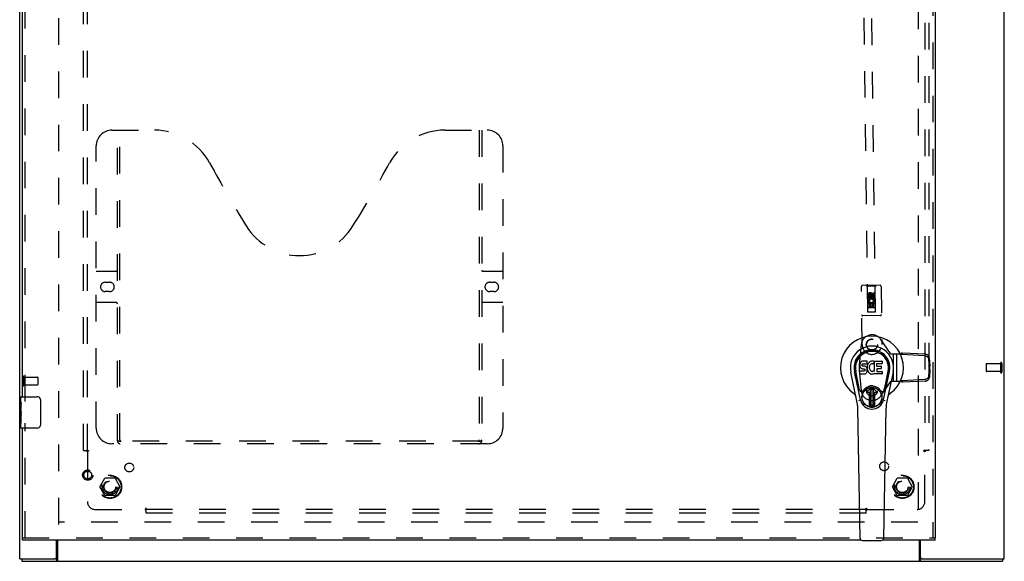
# Model space of a CAD drawing. Header units: inches. Extents: x 0 to 155, y 0 to 100.
# Tile 3 of 8: x 36 to 68, y 31 to 49. Entities that reach past the tile are written whole.
import ezdxf

# ---------------------------------------------------------------- set-up
doc = ezdxf.new("R2010")
doc.units = ezdxf.units.IN
doc.header["$LTSCALE"] = 8.5
doc.header["$MEASUREMENT"] = 0
doc.linetypes.add('HIDDEN', pattern=[0.2, 0.1, -0.1])
doc.layers.get('0').update_dxf_attribs({"linetype": 'CONTINUOUS'})
for name, color, linetype in [('DEFAULT_2', 8, 'HIDDEN'), ('DOOR_ASSEMBLY', 7, 'CONTINUOUS'), ('SUBPANEL', 7, 'CONTINUOUS')]:
    doc.layers.add(name, color=color, linetype=linetype)

msp = doc.modelspace()

# ---------------------------------------------------------------- linework, layer by layer
at = {"color": 3, "linetype": 'Continuous'}
for p, q in [((36.446, 31.343), (36.446, 67.193)), ((67.821, 31.343), (67.821, 67.193)), ((37.621, 31.403), (37.621, 31.943)), ((37.648, 31.943), (37.648, 31.298)), ((65.119, 31.298), (65.119, 31.943)), ((65.146, 31.403), (65.146, 31.943)), ((36.446, 31.343), (37.561, 31.343)), ((36.509, 31.268), (67.758, 31.268)), ((65.206, 31.343), (67.821, 31.343))]:
    msp.add_line(p, q, dxfattribs=at)
at = {"color": 7, "linetype": 'Continuous'}
for p, q in [((36.509, 31.343), (36.509, 31.268)), ((37.623, 31.343), (37.561, 31.343)), ((37.623, 31.343), (37.623, 31.268)), ((65.206, 31.343), (65.144, 31.343)), ((65.144, 31.343), (65.144, 31.268)), ((67.758, 31.343), (67.758, 31.268))]:
    msp.add_line(p, q, dxfattribs=at)
for points in [[(37.632, 31.347), (37.63, 31.346), (37.629, 31.345), (37.628, 31.345), (37.627, 31.344), (37.626, 31.343), (37.625, 31.343), (37.624, 31.343), (37.623, 31.343)], [(37.648, 31.354), (37.647, 31.354), (37.646, 31.354), (37.645, 31.354), (37.644, 31.354), (37.642, 31.354), (37.641, 31.354), (37.64, 31.353), (37.638, 31.353), (37.637, 31.352), (37.636, 31.351), (37.635, 31.35), (37.634, 31.349), (37.632, 31.347)], [(65.119, 31.354), (65.12, 31.354), (65.121, 31.354), (65.122, 31.354), (65.123, 31.354), (65.124, 31.354), (65.125, 31.354), (65.127, 31.353), (65.128, 31.353), (65.129, 31.352), (65.13, 31.351), (65.132, 31.35), (65.133, 31.349)], [(65.133, 31.349), (65.135, 31.347), (65.136, 31.346), (65.137, 31.345), (65.138, 31.345), (65.139, 31.344), (65.141, 31.343), (65.142, 31.343), (65.143, 31.343), (65.144, 31.343)]]:
    msp.add_lwpolyline(points, dxfattribs=at)
at = {"color": 3, "linetype": 'Continuous'}
for points in [[(37.648, 31.298), (37.646, 31.297), (37.645, 31.295), (37.644, 31.293), (37.642, 31.291), (37.641, 31.289), (37.64, 31.286), (37.639, 31.284), (37.637, 31.282), (37.636, 31.28), (37.635, 31.278), (37.634, 31.276), (37.632, 31.274), (37.631, 31.272), (37.63, 31.271), (37.628, 31.27), (37.627, 31.269), (37.626, 31.268), (37.625, 31.268), (37.624, 31.268), (37.623, 31.268)], [(65.119, 31.298), (65.12, 31.297), (65.121, 31.295), (65.123, 31.293), (65.124, 31.291), (65.125, 31.289), (65.127, 31.286), (65.128, 31.284), (65.129, 31.282), (65.13, 31.28), (65.132, 31.278), (65.133, 31.276), (65.134, 31.274), (65.135, 31.272), (65.137, 31.271), (65.138, 31.27), (65.139, 31.269), (65.141, 31.268), (65.142, 31.268), (65.143, 31.268), (65.144, 31.268)]]:
    msp.add_lwpolyline(points, dxfattribs=at)
for centre, start, end in [((37.561, 31.403), 270, 360), ((65.206, 31.403), 180, 270)]:
    msp.add_arc(centre, 0.06, start, end, dxfattribs=at)
at = {"layer": 'DEFAULT_2', "color": 8, "linetype": 'HIDDEN'}
for p, q in [((37.696, 32.443), (37.696, 66.093)), ((65.071, 66.093), (65.071, 32.443)), ((67.246, 37.557), (67.246, 37.329)), ((67.703, 37.567), (67.256, 37.567)), ((67.703, 37.585), (67.703, 37.301)), ((67.746, 37.585), (67.746, 37.301)), ((36.521, 37.16), (36.521, 36.876)), ((36.564, 37.16), (36.564, 36.876)), ((36.564, 37.142), (37.011, 37.142)), ((37.021, 37.132), (37.021, 36.904)), ((67.703, 37.319), (67.256, 37.319)), ((36.564, 36.894), (37.011, 36.894)), ((39.003, 33.648), (39.158, 33.915)), ((39.475, 33.92), (39.166, 33.92)), ((39.484, 33.915), (39.638, 33.648)), ((64.253, 33.648), (64.408, 33.915)), ((64.725, 33.92), (64.416, 33.92)), ((64.734, 33.915), (64.888, 33.648)), ((39.158, 33.37), (39.003, 33.638)), ((39.638, 33.638), (39.484, 33.37)), ((64.408, 33.37), (64.253, 33.638)), ((64.888, 33.638), (64.734, 33.37)), ((39.475, 33.365), (39.166, 33.365)), ((64.725, 33.365), (64.416, 33.365)), ((65.069, 32.518), (37.698, 32.518))]:
    msp.add_line(p, q, dxfattribs=at)
for centre, radius in [((39.321, 33.643), 0.372), ((39.321, 33.643), 0.356), ((64.571, 33.643), 0.372), ((64.571, 33.643), 0.356), ((39.321, 33.643), 0.204), ((39.321, 33.643), 0.183), ((64.571, 33.643), 0.204), ((64.571, 33.643), 0.183)]:
    msp.add_circle(centre, radius, dxfattribs=at)
for centre, radius, start, end in [((67.256, 37.557), 0.01, 90, 180), ((67.724, 37.585), 0.0215, 0, 180), ((36.542, 37.16), 0.0215, 0, 180), ((37.011, 37.132), 0.01, 0, 90), ((67.256, 37.329), 0.01, 180, 270), ((67.724, 37.301), 0.0215, 180, 360), ((36.542, 36.876), 0.0215, 180, 360), ((37.011, 36.904), 0.01, 270, 360), ((39.166, 33.91), 0.01, 90.0113, 149.988), ((39.475, 33.91), 0.01, 30.0108, 89.9876), ((64.416, 33.91), 0.01, 90.0113, 149.988), ((64.725, 33.91), 0.01, 30.0108, 89.9876), ((39.012, 33.643), 0.01, 150.0117, 209.9873), ((39.63, 33.643), 0.01, 330.0117, 29.9873), ((64.262, 33.643), 0.01, 150.0117, 209.9873), ((64.88, 33.643), 0.01, 330.0117, 29.9873), ((39.166, 33.375), 0.01, 210.0108, 269.9876), ((39.475, 33.375), 0.01, 270.0113, 329.988), ((64.416, 33.375), 0.01, 210.0108, 269.9876), ((64.725, 33.375), 0.01, 270.0113, 329.988)]:
    msp.add_arc(centre, radius, start, end, dxfattribs=at)
at = {"layer": 'DOOR_ASSEMBLY', "color": 8, "linetype": 'HIDDEN'}
for p, q in [((65.54, 66.518), (65.54, 32.018)), ((63.136, 65.603), (63.465, 39.223)), ((63.715, 39.226), (63.386, 65.606)), ((36.615, 36.363), (36.615, 62.173)), ((39.385, 45.018), (40.74, 45.018)), ((39.56, 35.108), (39.56, 45.018)), ((39.64, 35.138), (39.64, 45.018)), ((49.99, 45.018), (51.345, 45.018)), ((51.09, 45.018), (51.09, 35.138)), ((51.17, 45.018), (51.17, 35.108)), ((38.885, 35.518), (38.885, 44.518)), ((51.845, 44.518), (51.845, 35.518)), ((38.885, 40.518), (39.52, 40.518)), ((51.21, 40.518), (51.845, 40.518)), ((39.172, 40.168), (39.309, 40.168)), ((51.422, 40.168), (51.559, 40.168)), ((39.309, 39.868), (39.172, 39.868)), ((51.559, 39.868), (51.422, 39.868)), ((63.29, 38.175), (63.267, 40.033)), ((63.862, 40.07), (63.297, 40.063)), ((63.45, 40.035), (63.419, 40.064)), ((63.71, 40.038), (63.45, 40.035)), ((63.45, 40.035), (63.463, 39.225)), ((63.71, 40.038), (63.739, 40.068)), ((63.716, 39.228), (63.71, 40.038)), ((63.892, 40.04), (63.915, 38.183)), ((63.477, 39.675), (63.476, 39.768)), ((63.52, 39.676), (63.477, 39.675)), ((63.527, 39.544), (63.488, 39.527)), ((63.519, 39.768), (63.52, 39.676)), ((63.583, 39.798), (63.521, 39.761)), ((63.521, 39.761), (63.531, 39.756)), ((63.521, 39.761), (63.521, 39.689)), ((63.521, 39.689), (63.531, 39.695)), ((63.521, 39.689), (63.584, 39.654)), ((63.583, 39.787), (63.531, 39.756)), ((63.531, 39.756), (63.531, 39.695)), ((63.531, 39.695), (63.584, 39.666)), ((63.563, 39.74), (63.563, 39.769)), ((63.646, 39.763), (63.583, 39.798)), ((63.583, 39.798), (63.583, 39.787)), ((63.636, 39.757), (63.583, 39.787)), ((63.584, 39.666), (63.636, 39.697)), ((63.584, 39.654), (63.646, 39.691)), ((63.584, 39.654), (63.584, 39.666)), ((63.603, 39.783), (63.604, 39.737)), ((63.646, 39.763), (63.636, 39.757)), ((63.636, 39.697), (63.636, 39.757)), ((63.646, 39.691), (63.636, 39.697)), ((63.657, 39.521), (63.638, 39.534)), ((63.646, 39.834), (63.689, 39.834)), ((63.647, 39.741), (63.646, 39.834)), ((63.646, 39.691), (63.646, 39.763)), ((63.689, 39.834), (63.69, 39.742)), ((39.52, 39.518), (38.885, 39.518)), ((51.845, 39.518), (51.21, 39.518)), ((63.714, 39.478), (63.459, 39.475)), ((63.463, 39.225), (63.716, 39.228)), ((63.465, 39.226), (63.715, 39.229)), ((63.465, 39.223), (63.715, 39.226)), ((63.479, 39.519), (63.657, 39.521)), ((63.481, 39.363), (63.479, 39.519)), ((63.524, 39.364), (63.481, 39.363)), ((63.673, 39.353), (63.503, 39.35)), ((63.565, 39.478), (63.522, 39.477)), ((63.522, 39.477), (63.524, 39.364)), ((63.566, 39.385), (63.565, 39.478)), ((63.608, 39.386), (63.566, 39.385)), ((63.651, 39.479), (63.607, 39.478)), ((63.607, 39.478), (63.608, 39.386)), ((63.652, 39.365), (63.651, 39.479)), ((63.695, 39.366), (63.652, 39.365)), ((63.682, 39.525), (63.68, 39.522)), ((63.68, 39.522), (63.693, 39.522)), ((63.693, 39.522), (63.695, 39.366)), ((63.874, 39.105), (63.309, 39.098)), ((64.192, 37.893), (63.887, 38.34)), ((63.262, 38.182), (63.206, 37.629)), ((64.193, 37.892), (64.192, 37.893)), ((64.217, 37.881), (64.503, 37.881)), ((64.293, 37.006), (64.293, 37.881)), ((64.397, 37.006), (64.397, 37.881)), ((64.534, 37.87), (64.503, 37.881)), ((64.544, 37.866), (64.534, 37.87)), ((64.559, 37.861), (64.581, 37.908)), ((65.281, 37.823), (64.559, 37.861)), ((65.303, 37.87), (64.581, 37.908)), ((65.409, 37.705), (65.424, 37.457)), ((65.431, 37.752), (65.446, 37.505)), ((65.424, 37.428), (65.41, 37.182)), ((65.424, 37.457), (65.446, 37.505)), ((65.424, 37.428), (65.446, 37.381)), ((65.43, 37.451), (65.433, 37.447)), ((65.446, 37.381), (65.432, 37.135)), ((65.433, 37.447), (65.433, 37.438)), ((63.206, 37.259), (63.262, 36.705)), ((65.281, 37.064), (64.563, 37.026)), ((64.585, 36.979), (64.563, 37.026)), ((63.887, 36.547), (64.192, 36.994)), ((64.192, 36.994), (64.193, 36.995)), ((64.508, 37.006), (64.217, 37.006)), ((65.303, 37.017), (64.585, 36.979)), ((36.615, 32.018), (36.615, 35.673)), ((51.345, 35.018), (39.385, 35.018)), ((51.086, 35.098), (39.644, 35.098)), ((36.54, 32.018), (65.615, 32.018))]:
    msp.add_line(p, q, dxfattribs=at)
at = {"layer": 'DOOR_ASSEMBLY', "color": 3, "linetype": 'Continuous'}
for p, q in [((65.615, 66.518), (65.615, 32.018)), ((36.54, 36.518), (36.54, 62.018)), ((36.54, 32.018), (36.54, 35.518)), ((63.262, 31.943), (36.54, 31.943)), ((65.615, 31.943), (63.944, 31.943))]:
    msp.add_line(p, q, dxfattribs=at)
at = {"layer": 'DOOR_ASSEMBLY', "color": 7, "linetype": 'Continuous'}
for p, q in [((63.31, 37.654), (63.286, 37.647)), ((63.449, 37.654), (63.31, 37.654)), ((63.451, 37.611), (63.449, 37.654)), ((63.587, 37.65), (63.566, 37.645)), ((63.609, 37.653), (63.587, 37.65)), ((63.632, 37.652), (63.609, 37.653)), ((63.643, 37.65), (63.632, 37.652)), ((63.654, 37.647), (63.643, 37.65)), ((63.682, 37.652), (63.919, 37.652)), ((63.682, 37.327), (63.682, 37.652)), ((63.218, 37.557), (63.217, 37.533)), ((63.217, 37.533), (63.217, 37.509)), ((63.217, 37.509), (63.221, 37.486)), ((63.224, 37.58), (63.218, 37.557)), ((63.221, 37.486), (63.23, 37.464)), ((63.233, 37.603), (63.224, 37.58)), ((63.23, 37.464), (63.242, 37.443)), ((63.247, 37.622), (63.233, 37.603)), ((63.242, 37.443), (63.259, 37.426)), ((63.255, 37.63), (63.247, 37.622)), ((63.265, 37.637), (63.255, 37.63)), ((63.259, 37.426), (63.279, 37.413)), ((63.286, 37.647), (63.265, 37.637)), ((63.279, 37.413), (63.29, 37.409)), ((63.288, 37.537), (63.29, 37.552)), ((63.288, 37.522), (63.288, 37.537)), ((63.288, 37.514), (63.288, 37.522)), ((63.291, 37.507), (63.288, 37.514)), ((63.29, 37.552), (63.294, 37.558)), ((63.29, 37.409), (63.302, 37.407)), ((63.295, 37.501), (63.291, 37.507)), ((63.294, 37.558), (63.299, 37.563)), ((63.301, 37.496), (63.295, 37.501)), ((63.299, 37.563), (63.314, 37.568)), ((63.316, 37.492), (63.301, 37.496)), ((63.302, 37.407), (63.349, 37.406)), ((63.314, 37.568), (63.328, 37.569)), ((63.34, 37.493), (63.316, 37.492)), ((63.328, 37.569), (63.441, 37.569)), ((63.364, 37.492), (63.34, 37.493)), ((63.349, 37.406), (63.357, 37.406)), ((63.357, 37.406), (63.364, 37.403)), ((63.387, 37.487), (63.364, 37.492)), ((63.364, 37.403), (63.37, 37.399)), ((63.371, 37.337), (63.365, 37.332)), ((63.37, 37.399), (63.375, 37.393)), ((63.38, 37.35), (63.371, 37.337)), ((63.375, 37.393), (63.381, 37.379)), ((63.383, 37.356), (63.38, 37.35)), ((63.381, 37.379), (63.383, 37.364)), ((63.383, 37.364), (63.383, 37.356)), ((63.398, 37.482), (63.387, 37.487)), ((63.408, 37.475), (63.398, 37.482)), ((63.425, 37.458), (63.408, 37.475)), ((63.438, 37.438), (63.425, 37.458)), ((63.448, 37.416), (63.438, 37.438)), ((63.441, 37.569), (63.447, 37.569)), ((63.447, 37.569), (63.449, 37.575)), ((63.454, 37.393), (63.448, 37.416)), ((63.449, 37.575), (63.45, 37.587)), ((63.453, 37.49), (63.449, 37.446)), ((63.449, 37.446), (63.45, 37.423)), ((63.449, 37.322), (63.455, 37.345)), ((63.45, 37.587), (63.451, 37.611)), ((63.45, 37.423), (63.453, 37.401)), ((63.458, 37.512), (63.453, 37.49)), ((63.453, 37.401), (63.457, 37.379)), ((63.456, 37.369), (63.454, 37.393)), ((63.455, 37.345), (63.456, 37.369)), ((63.457, 37.379), (63.464, 37.358)), ((63.464, 37.533), (63.458, 37.512)), ((63.472, 37.554), (63.464, 37.533)), ((63.464, 37.358), (63.486, 37.319)), ((63.483, 37.574), (63.472, 37.554)), ((63.496, 37.592), (63.483, 37.574)), ((63.511, 37.608), (63.496, 37.592)), ((63.527, 37.624), (63.511, 37.608)), ((63.519, 37.461), (63.518, 37.434)), ((63.518, 37.434), (63.52, 37.421)), ((63.522, 37.488), (63.519, 37.461)), ((63.52, 37.421), (63.523, 37.408)), ((63.526, 37.501), (63.522, 37.488)), ((63.523, 37.408), (63.533, 37.384)), ((63.532, 37.513), (63.526, 37.501)), ((63.545, 37.637), (63.527, 37.624)), ((63.546, 37.536), (63.532, 37.513)), ((63.533, 37.384), (63.546, 37.36)), ((63.566, 37.645), (63.545, 37.637)), ((63.554, 37.546), (63.546, 37.536)), ((63.546, 37.36), (63.555, 37.35)), ((63.565, 37.554), (63.554, 37.546)), ((63.555, 37.35), (63.565, 37.342)), ((63.59, 37.564), (63.565, 37.554)), ((63.565, 37.342), (63.576, 37.334)), ((63.603, 37.567), (63.59, 37.564)), ((63.616, 37.567), (63.603, 37.567)), ((63.629, 37.564), (63.616, 37.567)), ((63.642, 37.559), (63.629, 37.564)), ((63.641, 37.332), (63.653, 37.338)), ((63.674, 37.63), (63.648, 37.562)), ((63.653, 37.338), (63.664, 37.345)), ((63.672, 37.635), (63.654, 37.647)), ((63.671, 37.344), (63.682, 37.327)), ((63.753, 37.564), (63.753, 37.497)), ((63.754, 37.406), (63.754, 37.328)), ((63.919, 37.569), (63.757, 37.569)), ((63.757, 37.492), (63.888, 37.492)), ((63.888, 37.41), (63.758, 37.41)), ((63.893, 37.488), (63.893, 37.415)), ((63.924, 37.648), (63.924, 37.573)), ((63.126, 36.373), (62.929, 37.299)), ((63.237, 36.42), (63.044, 37.324)), ((63.093, 37.097), (63.048, 37.324)), ((63.16, 36.95), (63.086, 37.332)), ((63.219, 37.247), (63.219, 37.322)), ((63.283, 37.327), (63.224, 37.327)), ((63.224, 37.243), (63.368, 37.243)), ((63.344, 37.328), (63.283, 37.327)), ((63.359, 37.329), (63.344, 37.328)), ((63.365, 37.332), (63.359, 37.329)), ((63.368, 37.243), (63.38, 37.244)), ((63.38, 37.244), (63.391, 37.248)), ((63.391, 37.248), (63.411, 37.262)), ((63.411, 37.262), (63.428, 37.279)), ((63.428, 37.279), (63.435, 37.289)), ((63.435, 37.289), (63.44, 37.3)), ((63.44, 37.3), (63.449, 37.322)), ((63.486, 37.319), (63.498, 37.301)), ((63.498, 37.301), (63.513, 37.284)), ((63.513, 37.284), (63.53, 37.269)), ((63.53, 37.269), (63.547, 37.255)), ((63.547, 37.255), (63.557, 37.25)), ((63.557, 37.25), (63.567, 37.247)), ((63.567, 37.247), (63.589, 37.241)), ((63.576, 37.334), (63.588, 37.329)), ((63.588, 37.329), (63.602, 37.327)), ((63.589, 37.241), (63.611, 37.238)), ((63.602, 37.327), (63.615, 37.326)), ((63.611, 37.238), (63.633, 37.242)), ((63.615, 37.326), (63.628, 37.328)), ((63.628, 37.328), (63.641, 37.332)), ((63.633, 37.242), (63.655, 37.248)), ((63.655, 37.248), (63.674, 37.26)), ((63.684, 37.26), (63.674, 37.26)), ((63.674, 37.26), (63.674, 37.26)), ((63.684, 37.247), (63.684, 37.26)), ((63.92, 37.243), (63.689, 37.243)), ((63.758, 37.324), (63.92, 37.324)), ((63.924, 37.319), (63.924, 37.247)), ((63.969, 36.42), (64.161, 37.324)), ((64.045, 36.95), (64.12, 37.332)), ((64.277, 37.299), (64.079, 36.373)), ((64.113, 37.097), (64.157, 37.324)), ((63.208, 36.725), (63.16, 36.95)), ((63.465, 36.689), (63.575, 36.8)), ((63.575, 36.799), (63.465, 36.689)), ((63.559, 36.762), (63.573, 36.776)), ((63.573, 36.748), (63.559, 36.762)), ((63.559, 36.234), (63.559, 36.762)), ((63.573, 36.776), (63.632, 36.776)), ((63.573, 36.776), (63.587, 36.762)), ((63.587, 36.762), (63.573, 36.748)), ((63.573, 36.248), (63.573, 36.748)), ((63.587, 36.762), (63.618, 36.762)), ((63.618, 36.762), (63.632, 36.776)), ((63.632, 36.748), (63.618, 36.762)), ((63.741, 36.689), (63.63, 36.799)), ((63.631, 36.8), (63.741, 36.689)), ((63.632, 36.776), (63.646, 36.762)), ((63.646, 36.762), (63.632, 36.748)), ((63.632, 36.748), (63.632, 36.248)), ((63.646, 36.762), (63.646, 36.234)), ((63.997, 36.725), (64.045, 36.95)), ((36.48, 36.359), (36.48, 36.503)), ((36.495, 36.518), (37.005, 36.518)), ((37.105, 36.418), (37.105, 35.618)), ((63.52, 36.656), (63.478, 36.656)), ((63.52, 36.656), (63.478, 36.656)), ((63.52, 36.196), (63.52, 36.656)), ((63.52, 36.196), (63.52, 36.656)), ((63.52, 36.656), (63.52, 36.656)), ((63.727, 36.656), (63.685, 36.656)), ((63.727, 36.656), (63.685, 36.656)), ((63.685, 36.656), (63.685, 36.656)), ((63.685, 36.656), (63.685, 36.196)), ((63.685, 36.656), (63.685, 36.196)), ((36.48, 36.103), (36.48, 36.355)), ((36.489, 36.301), (36.48, 36.301)), ((36.48, 36.133), (36.49, 36.133)), ((36.48, 35.533), (36.48, 36.1)), ((36.49, 36.133), (36.49, 36.29)), ((63.224, 32.008), (63.152, 36.147)), ((63.559, 36.234), (63.573, 36.248)), ((63.573, 36.221), (63.559, 36.234)), ((63.573, 36.248), (63.587, 36.234)), ((63.587, 36.234), (63.573, 36.221)), ((63.632, 36.221), (63.573, 36.221)), ((63.618, 36.234), (63.587, 36.234)), ((63.618, 36.234), (63.632, 36.248)), ((63.632, 36.221), (63.618, 36.234)), ((63.632, 36.248), (63.646, 36.234)), ((63.646, 36.234), (63.632, 36.221)), ((63.981, 32.008), (64.054, 36.147)), ((36.483, 36.07), (36.48, 36.07)), ((36.48, 35.938), (36.489, 35.938)), ((36.48, 35.902), (36.49, 35.902)), ((36.48, 35.839), (36.49, 35.839)), ((36.49, 35.949), (36.49, 36.002)), ((36.49, 35.672), (36.49, 35.902)), ((36.48, 35.672), (36.49, 35.672)), ((37.005, 35.518), (36.495, 35.518)), ((36.54, 31.943), (36.54, 32.018)), ((65.615, 31.943), (65.615, 32.018)), ((63.303, 31.931), (63.903, 31.931))]:
    msp.add_line(p, q, dxfattribs=at)
at = {"layer": 'DOOR_ASSEMBLY', "color": 8, "linetype": 'HIDDEN'}
for points in [[(64.503, 37.881), (64.515, 37.886), (64.521, 37.888), (64.527, 37.89), (64.533, 37.892), (64.539, 37.894)], [(64.581, 37.908), (64.574, 37.906), (64.567, 37.904), (64.56, 37.902), (64.553, 37.899), (64.546, 37.897), (64.539, 37.894)], [(64.559, 37.861), (64.554, 37.863), (64.544, 37.866)], [(65.281, 37.823), (65.295, 37.821), (65.308, 37.819), (65.322, 37.814), (65.335, 37.809), (65.347, 37.802), (65.359, 37.795), (65.369, 37.786), (65.379, 37.776), (65.387, 37.765), (65.395, 37.754), (65.401, 37.742), (65.405, 37.73), (65.408, 37.718), (65.409, 37.705)], [(65.431, 37.752), (65.43, 37.765), (65.427, 37.777), (65.422, 37.789), (65.417, 37.801), (65.409, 37.812), (65.401, 37.823), (65.391, 37.833), (65.381, 37.842), (65.369, 37.849), (65.357, 37.856), (65.344, 37.862), (65.33, 37.866), (65.317, 37.869), (65.303, 37.87)], [(65.424, 37.457), (65.425, 37.456), (65.427, 37.454), (65.429, 37.453), (65.43, 37.451)], [(65.433, 37.438), (65.43, 37.434), (65.429, 37.433), (65.427, 37.431), (65.425, 37.429), (65.424, 37.428)], [(65.446, 37.505), (65.444, 37.496), (65.442, 37.486), (65.44, 37.477), (65.438, 37.467), (65.436, 37.457), (65.433, 37.447)], [(65.433, 37.438), (65.436, 37.428), (65.438, 37.418), (65.44, 37.408), (65.442, 37.399), (65.444, 37.39), (65.446, 37.381)], [(64.563, 37.026), (64.554, 37.023), (64.545, 37.02), (64.535, 37.016)], [(65.41, 37.182), (65.408, 37.169), (65.405, 37.157), (65.401, 37.145), (65.395, 37.133), (65.387, 37.122), (65.379, 37.111), (65.369, 37.101), (65.359, 37.092), (65.347, 37.085), (65.335, 37.078), (65.322, 37.073), (65.308, 37.068), (65.295, 37.066), (65.281, 37.064)], [(65.303, 37.017), (65.317, 37.018), (65.33, 37.021), (65.344, 37.025), (65.357, 37.031), (65.369, 37.038), (65.381, 37.045), (65.391, 37.054), (65.401, 37.064), (65.409, 37.075), (65.417, 37.086), (65.423, 37.098), (65.427, 37.11), (65.43, 37.122), (65.432, 37.135)], [(64.535, 37.016), (64.517, 37.009), (64.508, 37.006)], [(64.585, 36.979), (64.572, 36.983), (64.56, 36.987), (64.547, 36.992), (64.534, 36.996), (64.521, 37.001), (64.508, 37.006)], [(39.55, 35.138), (39.566, 35.127), (39.582, 35.117), (39.598, 35.109), (39.614, 35.103), (39.629, 35.099), (39.644, 35.098)], [(51.086, 35.098), (51.101, 35.099), (51.117, 35.103), (51.132, 35.109), (51.148, 35.117), (51.164, 35.127), (51.18, 35.138)]]:
    msp.add_lwpolyline(points, dxfattribs=at)
at = {"layer": 'DOOR_ASSEMBLY', "color": 7, "linetype": 'Continuous'}
for points in [[(37.098, 36.454), (37.1, 36.448), (37.102, 36.442), (37.103, 36.436), (37.104, 36.43), (37.105, 36.424), (37.105, 36.418)], [(63.204, 36.39), (63.203, 36.395), (63.201, 36.401), (63.2, 36.406), (63.198, 36.412)], [(64.007, 36.412), (64.006, 36.406), (64.004, 36.401), (64.003, 36.395), (64.001, 36.39)], [(36.48, 36.359), (36.48, 36.355), (36.481, 36.351), (36.482, 36.346), (36.483, 36.34), (36.484, 36.333), (36.486, 36.325), (36.487, 36.317), (36.488, 36.308)], [(36.48, 36.103), (36.48, 36.096), (36.481, 36.088), (36.482, 36.08), (36.483, 36.071)], [(36.488, 36.308), (36.489, 36.299), (36.49, 36.29)], [(36.483, 36.071), (36.486, 36.044), (36.487, 36.035), (36.488, 36.026), (36.489, 36.018), (36.49, 36.01), (36.49, 36.002)], [(36.49, 35.949), (36.49, 35.943), (36.489, 35.937), (36.489, 35.931), (36.488, 35.925), (36.488, 35.919), (36.487, 35.913)], [(37.105, 35.618), (37.105, 35.611), (37.104, 35.605), (37.103, 35.599), (37.102, 35.593), (37.1, 35.587), (37.098, 35.581)]]:
    msp.add_lwpolyline(points, dxfattribs=at)
at = {"layer": 'DOOR_ASSEMBLY', "color": 8, "linetype": 'HIDDEN'}
for centre, radius in [((63.583, 39.726), 0.085), ((63.583, 39.726), 0.0845), ((63.603, 38.179), 0.18), ((63.604, 38.18), 0.172), ((63.604, 36.707), 0.172), ((38.615, 34.018), 0.164), ((38.615, 34.018), 0.124)]:
    msp.add_circle(centre, radius, dxfattribs=at)
at = {"layer": 'DOOR_ASSEMBLY', "color": 7, "linetype": 'Continuous'}
for radius in [0.317, 0.313]:
    msp.add_circle((63.603, 36.498), radius, dxfattribs=at)
at = {"layer": 'DOOR_ASSEMBLY', "color": 8, "linetype": 'HIDDEN'}
for centre, radius, start, end in [((39.385, 44.518), 0.5, 90, 180), ((40.74, 43.018), 2, 28.4813, 90), ((49.99, 43.018), 2, 90, 151.5187), ((51.345, 44.518), 0.5, 0, 90), ((77.048, 62.716), 39.307, 208.4813, 211.8705), ((13.682, 62.716), 39.307, 328.1295, 331.5187), ((45.365, 43.018), 2, 211.8705, 328.1295), ((39.52, 40.558), 0.04, 270, 360), ((51.21, 40.558), 0.04, 180, 270), ((39.172, 40.018), 0.15, 90, 270), ((39.309, 40.018), 0.15, 270, 90), ((51.422, 40.018), 0.15, 90, 270), ((51.559, 40.018), 0.15, 270, 90), ((63.297, 40.033), 0.03, 90.7136, 180.7136), ((63.862, 40.04), 0.03, 0.7136, 90.7136), ((63.541, 39.769), 0.0644, 13.0131, 180.7912), ((63.586, 39.57), 0.107, 334.9773, 204.1164), ((63.541, 39.769), 0.0219, 0.6148, 180.7136), ((63.586, 39.57), 0.0639, 325.6031, 204.1162), ((63.626, 39.741), 0.0635, 180.7136, 0.7136), ((63.625, 39.741), 0.0219, 191.0206, 0.7136), ((39.52, 39.478), 0.04, 0, 90), ((51.21, 39.478), 0.04, 90, 180), ((63.504, 39.31), 0.04, 90.7136, 180.7136), ((63.504, 39.265), 0.04, 180.7136, 270.7136), ((63.674, 39.313), 0.04, 0.7136, 90.7136), ((63.674, 39.268), 0.04, 270.7136, 0.7136), ((63.308, 39.128), 0.03, 180.7136, 270.7136), ((63.873, 39.135), 0.03, 270.7136, 0.7136), ((63.604, 38.147), 0.343, 34.31, 174.144), ((63.603, 38.179), 0.312, 180.7136, 0.7136), ((64.217, 37.912), 0.0312, 220.6754, 270), ((65.009, 37.444), 1.812, 174.144, 185.856), ((64.217, 36.975), 0.0312, 90, 139.3246), ((63.604, 36.74), 0.343, 185.856, 325.69), ((39.385, 35.518), 0.5, 180, 270), ((51.345, 35.518), 0.5, 270, 360), ((39.65, 35.108), 0.09, 180, 270), ((39.68, 35.138), 0.04, 180, 270), ((51.05, 35.138), 0.04, 270, 360), ((51.08, 35.108), 0.09, 270, 360)]:
    msp.add_arc(centre, radius, start, end, dxfattribs=at)
at = {"layer": 'DOOR_ASSEMBLY', "color": 7, "linetype": 'Continuous'}
for centre, radius, start, end in [((63.603, 37.443), 1.004, 305.5066, 234.4934), ((63.603, 37.443), 0.689, 347.9703, 192.0297), ((63.603, 37.443), 0.571, 347.9703, 192.0297), ((63.603, 37.433), 0.527, 348.9402, 191.0594), ((63.919, 37.648), 0.00448, 0, 90), ((63.643, 37.563), 0.00448, 246.1578, 339.0016), ((63.667, 37.342), 0.00448, 34.0893, 127.3444), ((63.67, 37.631), 0.00448, 339.0016, 51.8729), ((63.757, 37.564), 0.00448, 90, 180), ((63.757, 37.497), 0.00448, 180, 270), ((63.758, 37.406), 0.00448, 90, 180), ((63.888, 37.488), 0.00448, 0, 90), ((63.888, 37.415), 0.00448, 270, 360), ((63.919, 37.573), 0.00448, 270, 360), ((63.224, 37.322), 0.00448, 90, 180.0119), ((63.224, 37.247), 0.00483, 180, 270), ((63.689, 37.247), 0.00448, 180, 270), ((63.758, 37.328), 0.00448, 180, 270), ((63.92, 37.319), 0.00448, 0, 90), ((63.92, 37.247), 0.00448, 270, 360), ((63.266, 36.738), 0.0591, 192.0297, 324.5763), ((63.603, 36.498), 0.354, 35.4237, 144.5763), ((63.603, 36.772), 0.0394, 45, 135), ((63.603, 36.772), 0.0392, 45, 135), ((63.94, 36.738), 0.0591, 215.4237, 347.9703), ((36.495, 36.503), 0.015, 90, 180), ((37.005, 36.418), 0.1, 21.1999, 90), ((62.905, 36.465), 0.197, 12.0297, 54.4934), ((63.603, 36.498), 0.374, 192.0297, 347.9703), ((63.478, 36.675), 0.0197, 135, 270), ((63.478, 36.675), 0.0195, 135, 270), ((63.727, 36.675), 0.0197, 270, 45), ((63.727, 36.675), 0.0195, 270, 45), ((64.3, 36.465), 0.197, 125.5066, 167.9703), ((61.971, 36.127), 1.181, 1, 12.0297), ((63.603, 36.498), 0.313, 254.7027, 285.2973), ((65.234, 36.127), 1.181, 167.9703, 179), ((36.495, 35.533), 0.015, 180, 270), ((37.005, 35.618), 0.1, 270, 338.7946), ((63.303, 32.01), 0.0787, 181, 270), ((63.903, 32.01), 0.0787, 270, 359)]:
    msp.add_arc(centre, radius, start, end, dxfattribs=at)
for centre, major_axis, ratio, start_param, end_param in [((63.603, 37.433), (0, 0.565), 0.999848, -1.76365, 1.76365), ((36.68, 35.936), (0.2, 0), 0.432808, -3.141593, -2.879776)]:
    msp.add_ellipse(centre, major_axis=major_axis, ratio=ratio, start_param=start_param, end_param=end_param, dxfattribs=at)
at = {"layer": 'SUBPANEL', "color": 8, "linetype": 'HIDDEN'}
for p, q in [((38.477, 34.799), (38.477, 63.736)), ((38.602, 34.799), (38.602, 63.736)), ((65.289, 63.736), (65.289, 34.799)), ((65.414, 63.736), (65.414, 34.799)), ((38.477, 34.799), (38.563, 34.799)), ((38.563, 34.799), (38.643, 34.799)), ((38.583, 34.782), (38.588, 34.777)), ((38.588, 34.777), (38.591, 34.774)), ((38.602, 34.764), (38.602, 33.174)), ((65.249, 34.799), (65.328, 34.799)), ((65.289, 33.174), (65.289, 34.764)), ((65.414, 34.799), (65.328, 34.799)), ((40.477, 32.885), (40.477, 32.965)), ((63.414, 32.885), (63.414, 32.965)), ((38.852, 32.924), (40.442, 32.924)), ((63.414, 32.924), (40.477, 32.924)), ((40.477, 32.799), (40.477, 32.885)), ((63.414, 32.799), (40.477, 32.799)), ((63.414, 32.799), (63.414, 32.885)), ((63.432, 32.905), (63.436, 32.91)), ((63.436, 32.91), (63.439, 32.913)), ((63.45, 32.924), (65.039, 32.924))]:
    msp.add_line(p, q, dxfattribs=at)
for points in [[(38.563, 34.799), (38.565, 34.797), (38.567, 34.796), (38.569, 34.795), (38.571, 34.793), (38.573, 34.792), (38.574, 34.79), (38.576, 34.789), (38.578, 34.787), (38.579, 34.786), (38.58, 34.785), (38.582, 34.783), (38.583, 34.782)], [(38.591, 34.774), (38.593, 34.772), (38.594, 34.771), (38.596, 34.769), (38.598, 34.767), (38.599, 34.766), (38.601, 34.765), (38.602, 34.764)], [(38.616, 34.773), (38.614, 34.772), (38.612, 34.771), (38.61, 34.77), (38.608, 34.768), (38.606, 34.767), (38.605, 34.766), (38.603, 34.765), (38.602, 34.764)], [(38.643, 34.799), (38.642, 34.797), (38.642, 34.796), (38.641, 34.795), (38.64, 34.793), (38.639, 34.792), (38.639, 34.791), (38.638, 34.789), (38.636, 34.788), (38.635, 34.787), (38.634, 34.785), (38.632, 34.784), (38.631, 34.783), (38.629, 34.782), (38.628, 34.781), (38.626, 34.779), (38.624, 34.778), (38.622, 34.777), (38.62, 34.776), (38.616, 34.773)], [(65.249, 34.799), (65.249, 34.797), (65.25, 34.796), (65.25, 34.795), (65.251, 34.793), (65.252, 34.792), (65.253, 34.791), (65.254, 34.789), (65.255, 34.788), (65.256, 34.787), (65.258, 34.785), (65.259, 34.784), (65.261, 34.783), (65.262, 34.782), (65.264, 34.781), (65.266, 34.779), (65.267, 34.778), (65.269, 34.777), (65.271, 34.776)], [(65.271, 34.776), (65.275, 34.773), (65.277, 34.772), (65.279, 34.771), (65.281, 34.77), (65.283, 34.768), (65.285, 34.767), (65.287, 34.766), (65.288, 34.765), (65.289, 34.764)], [(65.308, 34.782), (65.302, 34.776), (65.301, 34.774), (65.299, 34.772), (65.297, 34.771), (65.295, 34.769), (65.294, 34.767), (65.292, 34.766), (65.291, 34.765), (65.289, 34.764)], [(65.328, 34.799), (65.326, 34.797), (65.324, 34.796), (65.322, 34.795), (65.321, 34.793), (65.319, 34.792), (65.317, 34.79), (65.316, 34.789), (65.314, 34.787), (65.312, 34.786), (65.311, 34.785), (65.31, 34.783), (65.308, 34.782)], [(40.477, 32.965), (40.475, 32.964), (40.474, 32.964), (40.473, 32.963), (40.471, 32.962), (40.47, 32.961), (40.469, 32.96), (40.467, 32.959), (40.466, 32.958), (40.465, 32.957), (40.463, 32.956), (40.462, 32.954), (40.461, 32.953), (40.46, 32.951), (40.459, 32.95), (40.457, 32.948), (40.456, 32.946), (40.455, 32.944), (40.454, 32.942)], [(63.414, 32.965), (63.416, 32.964), (63.417, 32.964), (63.419, 32.963), (63.42, 32.962), (63.422, 32.961), (63.423, 32.96), (63.424, 32.959), (63.425, 32.958), (63.427, 32.957), (63.428, 32.956), (63.429, 32.954), (63.43, 32.953), (63.432, 32.951), (63.433, 32.95), (63.434, 32.948), (63.435, 32.946), (63.436, 32.944), (63.438, 32.942), (63.44, 32.938)], [(40.454, 32.942), (40.452, 32.938), (40.45, 32.936), (40.449, 32.934), (40.448, 32.932), (40.446, 32.93), (40.445, 32.928), (40.444, 32.927), (40.443, 32.925), (40.442, 32.924)], [(40.46, 32.905), (40.454, 32.911), (40.452, 32.913), (40.45, 32.915), (40.449, 32.916), (40.447, 32.918), (40.446, 32.92), (40.444, 32.921), (40.443, 32.923), (40.442, 32.924)], [(40.477, 32.885), (40.476, 32.887), (40.474, 32.889), (40.473, 32.891), (40.471, 32.893), (40.47, 32.895), (40.468, 32.896), (40.467, 32.898), (40.466, 32.899), (40.464, 32.901), (40.463, 32.902), (40.461, 32.904), (40.46, 32.905)], [(63.414, 32.885), (63.416, 32.887), (63.417, 32.889), (63.419, 32.891), (63.42, 32.893), (63.422, 32.895), (63.423, 32.896), (63.424, 32.898), (63.426, 32.899), (63.427, 32.901), (63.429, 32.902), (63.43, 32.904), (63.432, 32.905)], [(63.439, 32.913), (63.441, 32.915), (63.443, 32.916), (63.444, 32.918), (63.446, 32.92), (63.447, 32.921), (63.449, 32.923), (63.45, 32.924)], [(63.44, 32.938), (63.441, 32.936), (63.442, 32.934), (63.444, 32.932), (63.445, 32.93), (63.446, 32.928), (63.448, 32.927), (63.449, 32.925), (63.45, 32.924)]]:
    msp.add_lwpolyline(points, dxfattribs=at)
for centre, radius in [((39.939, 34.261), 0.141), ((63.991, 34.298), 0.141), ((39.321, 33.643), 0.25), ((64.571, 33.643), 0.25)]:
    msp.add_circle(centre, radius, dxfattribs=at)
for centre, start, end in [((38.852, 33.174), 180, 270), ((65.039, 33.174), 270, 360)]:
    msp.add_arc(centre, 0.25, start, end, dxfattribs=at)

doc.saveas('drawing.dxf')
